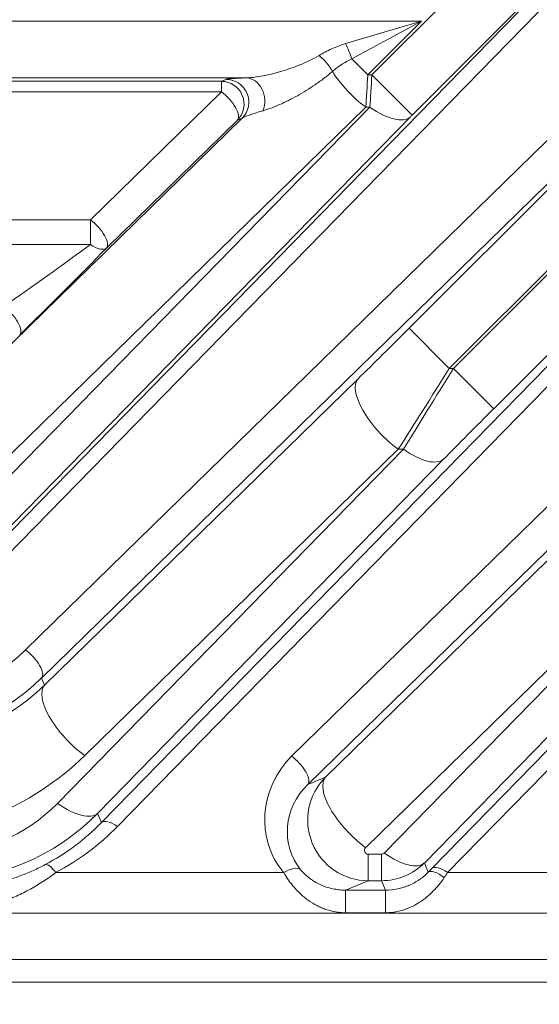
# Model space of a CAD drawing. Header units: millimetres. Extents: x 4 to 837, y 5 to 589.
# Tile 160 of 164: x 721.64 to 728.5, y 358.37 to 371.36. Entities that reach past the tile are written whole.
import ezdxf

# ---------------------------------------------------------------- set-up
doc = ezdxf.new("R2010")
doc.units = ezdxf.units.MM
doc.layers.add('1', color=7, linetype='Continuous', true_color=0xffffff)
doc.styles.add('ideas_simplex', font='simplex.shx')
doc.dimstyles.get("Standard").update_dxf_attribs({"dimtxt": 0.18, "dimasz": 0.18, "dimexe": 0.18, "dimexo": 0.0625, "dimgap": 0.09, "dimtad": 0, "dimtih": 1, "dimtoh": 1, "dimdec": 4, "dimzin": 0, "dimdsep": 46, "dimtxsty": 'Standard', "dimcen": 0.09, "dimadec": 0, "dimazin": 0, "dimtfac": 1, "dimtdec": 4, "dimtofl": 0, "dimtmove": 0, "dimatfit": 3, "dimfxl": 1, "dimtolj": 1, "dimtzin": 0, "dimarcsym": 0})

# ---------------------------------------------------------------- blocks, each defined once
blk = doc.blocks.new('_U1')
at = {"layer": '1', "color": 27, "lineweight": 13}
for p, q in [((694.436451, 322.161547), (720.798828, 390.483113)), ((720.798828, 390.483113), (722.798828, 390.483113))]:
    blk.add_line(p, q, dxfattribs=at)
at = {"layer": '1', "color": 27, "lineweight": 18}
for points in [[(698.324324, 332.237481), (698.910771, 335.226776), (699.897806, 334.845926)], [(697.136363, 329.158723), (696.549915, 326.169427), (695.562881, 326.550278)]]:
    blk.add_solid(points, dxfattribs=at)
at = {"layer": '1', "color": 87, "linetype": 'Continuous', "lineweight": 25, "char_height": 3, "attachment_point": 7, "line_spacing_factor": 1.204819, "style": 'ideas_simplex'}
for s, insert in [('\\W1.4646;n°5', (739.637828, 388.118113)), ('\\W1.1484;M', (724.457828, 388.118113)), ('\\W1.3647;3,3', (728.027828, 388.118113))]:
    blk.add_mtext(s, dxfattribs=dict(at, insert=insert))

msp = doc.modelspace()

# ---------------------------------------------------------------- linework, layer by layer
at = {"layer": '1', "color": 143, "linetype": 'Continuous', "lineweight": 13}
for p, q in [((721.249, 364.323), (729.684, 372.959)), ((729.896, 372.907), (721.461, 364.271)), ((721.721, 363.044), (731.814, 372.907)), ((722.723, 360.765), (734.633, 372.959)), ((734.845, 372.907), (722.935, 360.712)), ((729.688, 372.968), (726.822, 370.101)), ((734.638, 372.968), (727.897, 366.226)), ((726.291, 370.631), (728.499, 372.839)), ((733.394, 372.839), (727.312, 366.757)), ((727.366, 366.757), (733.449, 372.839)), ((732.026, 372.535), (721.933, 362.672)), ((726.782, 367.287), (732.038, 372.544)), ((718.783, 371.34), (726.945, 371.34)), ((725.943, 371.043), (726.945, 371.34)), ((726.945, 371.34), (726.027, 370.841)), ((726.945, 371.34), (726.237, 370.631)), ((726.027, 370.841), (726.237, 370.631)), ((724.631, 370.59), (718.552, 370.59)), ((724.305, 370.546), (724.368, 370.572)), ((726.237, 370.631), (726.291, 370.631)), ((726.822, 370.101), (726.291, 370.631)), ((719.774, 370.546), (724.305, 370.546)), ((724.305, 370.406), (724.305, 370.546)), ((724.305, 370.406), (719.774, 370.406)), ((722.577, 368.718), (724.305, 370.406)), ((720.698, 364.505), (726.265, 370.205)), ((726.21, 370.205), (721.047, 365.16)), ((726.265, 370.205), (726.21, 370.205)), ((720.517, 366.09), (724.58, 370.06)), ((726.795, 370.074), (721.228, 364.374)), ((724.517, 370.034), (722.789, 368.346)), ((724.58, 370.06), (724.517, 370.034)), ((725.232, 361.639), (733.62, 369.835)), ((733.833, 369.464), (725.445, 361.267)), ((719.819, 368.718), (722.577, 368.718)), ((722.577, 368.391), (722.577, 368.718)), ((722.577, 368.391), (719.819, 368.391)), ((735.286, 368.291), (727.29, 360.104)), ((726.782, 367.287), (727.312, 366.757)), ((727.312, 366.757), (727.366, 366.757)), ((727.897, 366.226), (727.366, 366.757)), ((721.972, 362.578), (726.108, 366.62)), ((725.678, 361.364), (731.058, 366.62)), ((722.143, 361.017), (726.707, 365.691)), ((726.638, 365.691), (722.502, 361.649)), ((731.588, 365.691), (726.209, 360.434)), ((726.453, 360.362), (731.657, 365.691)), ((726.707, 365.691), (726.638, 365.691)), ((727.237, 365.56), (722.673, 360.886)), ((732.187, 365.56), (726.983, 360.231)), ((721.933, 362.672), (721.972, 362.578)), ((725.445, 361.267), (725.678, 361.364)), ((722.673, 360.886), (722.723, 360.765)), ((726.24, 360.347), (726.417, 360.347)), ((726.24, 359.997), (726.24, 360.347)), ((726.417, 359.997), (726.417, 360.347)), ((726.983, 360.231), (727.033, 360.11)), ((722.12, 360.104), (725.127, 360.104)), ((727.29, 360.104), (730.077, 360.104)), ((726.24, 359.997), (725.942, 359.873)), ((726.417, 359.997), (726.24, 359.997)), ((726.469, 359.873), (726.417, 359.997)), ((725.942, 359.873), (726.469, 359.873)), ((725.942, 359.873), (725.942, 359.575)), ((726.469, 359.873), (726.469, 359.575)), ((737.615, 359.571), (697.549, 359.571)), ((726.469, 359.575), (725.942, 359.575)), ((697.549, 358.959), (732.249, 358.959))]:
    msp.add_line(p, q, dxfattribs=at)
at = {"layer": '1', "color": 143, "linetype": 'Continuous', "lineweight": 18}
for p, q in [((727.078, 360.156), (735.074, 368.343)), ((732.249, 358.659), (697.549, 358.659))]:
    msp.add_line(p, q, dxfattribs=at)
at = {"layer": '1', "color": 143, "linetype": 'Continuous', "lineweight": 13}
for centre, major_axis, ratio, start_param, end_param in [((725.943, 370.925), (0.115, -0.277), 0.162521, 1.196893, 1.9447), ((725.593, 370.705), (0.192, -0.231), 0.43732, 1.104968, 2.054453), ((725.882, 370.584), (-1.516, -0.013), 0.019978, 5.682206, 6.233778), ((724.368, 370.272), (0.115, -0.277), 0.997667, 0.393526, 2.748067), ((724.631, 370.29), (0.011, -0.3), 0.822387, 1.079716, 3.095565), ((726.21, 370.605), (0.524, -0.536), 0.402972, 4.213097, 5.103517), ((726.235, 370.631), (-0.05, -0.8), 0.002306, 1.00876, 1.57094), ((726.293, 370.631), (-0.05, -0.8), 0.002306, 4.712533, 5.274713), ((724.305, 370.246), (0.115, -0.277), 0.997667, 0.393526, 2.748067), ((724.305, 370.246), (0.21, -0.215), 0.402972, 0.028606, 1.961924), ((726.265, 370.605), (-0.537, 0.524), 0.410893, 1.952429, 3.112876), ((725.882, 370.284), (-1.311, -0.238), 0.069564, 5.600464, 6.152036), ((726.823, 370.101), (-0.05, -0.05), 0.01851, 4.730909, 5.29309), ((722.577, 368.558), (-0.21, 0.215), 0.402972, 3.170199, 5.103517), ((721.96, 367.973), (-1.051, -0.75), 0.017505, 1.03314, 2.186692), ((722.172, 367.761), (-1.051, -1.05), 0.01851, 1.027137, 2.180688), ((722.577, 368.558), (-0.215, 0.209), 0.433312, 1.970578, 3.112543), ((721.433, 367.413), (-0.21, 0.215), 0.402972, 3.170199, 5.103517), ((726.735, 367.287), (-1.251, -1.25), 0.01851, 1.027137, 1.589317), ((727.265, 366.757), (-1.25, -2), 0.016642, 1.019021, 1.581201), ((727.413, 366.757), (-1.25, -2), 0.016642, 4.722794, 5.284974), ((726.638, 366.09), (0.524, -0.536), 0.402972, 3.170199, 5.103517), ((727.943, 366.226), (-1.251, -1.25), 0.01851, 4.730909, 5.29309), ((726.707, 366.09), (-0.537, 0.524), 0.410893, 1.952429, 3.112876), ((719.825, 364.924), (-2.653, -0.511), 0.98281, 1.377289, 2.162404), ((721.721, 362.884), (0.21, -0.215), 0.402972, 0.028606, 1.961924), ((719.825, 364.764), (-2.947, -0.57), 0.984491, 1.376954, 2.162069), ((719.868, 364.659), (-2.949, -0.564), 0.978608, 1.377778, 2.162892), ((722.502, 362.048), (0.524, -0.536), 0.402972, 3.170199, 5.103517), ((719.868, 364.259), (-3.685, -0.71), 0.98281, 1.377289, 2.162404), ((725.98, 360.849), (-0.663, -0.922), 0.956601, 4.531368, 6.04417), ((725.232, 361.479), (0.21, -0.215), 0.402972, 0.028606, 1.961924), ((726.243, 360.798), (-0.164, -0.784), 0.997285, 4.133421, 6.487962), ((726.209, 360.833), (0.524, -0.536), 0.402972, 3.170199, 5.103517), ((725.98, 360.689), (-0.495, -0.674), 0.940695, 4.534045, 6.046848), ((720.54, 362.635), (-0.46, 2.243), 0.981792, 2.942892, 3.728006), ((722.143, 361.417), (-0.537, 0.524), 0.410893, 1.952429, 3.112876), ((720.54, 363.035), (-0.605, 2.979), 0.986374, 2.943826, 3.728941), ((720.585, 362.927), (-0.616, 2.996), 0.97997, 3.41894, 3.727808), ((720.585, 363.087), (-0.675, 3.29), 0.981792, 3.419137, 3.728006), ((722.935, 360.553), (0.215, -0.21), 0.410893, 1.952429, 3.112876), ((726.243, 360.398), (-0.0301, -0.0419), 0.956601, 4.531368, 6.88591), ((726.417, 360.398), (-0.0102, 0.0499), 0.981792, 2.942892, 3.728006), ((726.453, 360.762), (0.537, -0.524), 0.410893, 5.094022, 6.254469), ((722.12, 359.944), (0.14, -0.265), 0.281662, 2.061936, 3.112164), ((725.127, 359.944), (0.23, 0.193), 0.434741, 0.07164, 1.221243), ((726.417, 360.798), (-0.091, 0.795), 0.999179, 3.027559, 3.812674), ((727.29, 359.944), (0.215, -0.21), 0.410893, 1.952429, 3.112876), ((726.683, 359.783), (-0.7, -0.7), 0.01851, 2.075626, 2.151497), ((727.245, 359.898), (-0.214, 0.21), 0.353168, 5.045722, 6.255202), ((726.895, 359.571), (-0.7, -1), 0.017395, 2.069287, 2.145158)]:
    msp.add_ellipse(centre, major_axis=major_axis, ratio=ratio, start_param=start_param, end_param=end_param, dxfattribs=at)
for points, knots in [([(725.593, 370.886), (725.646, 370.918), (725.702, 370.948), (725.789, 370.988), (725.819, 371), (725.88, 371.023), (725.911, 371.034), (725.943, 371.043)], [0, 0, 0, 0, 0.5, 0.5, 0.75, 0.75, 1, 1, 1, 1]), ([(724.631, 370.59), (724.649, 370.591), (724.667, 370.592), (724.703, 370.595), (724.722, 370.597), (724.778, 370.604), (724.817, 370.611), (724.897, 370.626), (724.937, 370.635), (724.999, 370.65), (725.02, 370.656), (725.061, 370.667), (725.082, 370.673), (725.144, 370.691), (725.185, 370.705), (725.268, 370.734), (725.309, 370.749), (725.391, 370.783), (725.432, 370.801), (725.513, 370.841), (725.553, 370.863), (725.593, 370.886)], [0, 0, 0, 0, 0.0625, 0.0625, 0.125, 0.125, 0.25, 0.25, 0.375, 0.375, 0.4375, 0.4375, 0.5, 0.5, 0.625, 0.625, 0.75, 0.75, 0.875, 0.875, 1, 1, 1, 1]), ([(726.027, 370.841), (726.015, 370.836), (726.003, 370.83), (725.979, 370.818), (725.967, 370.812), (725.932, 370.793), (725.91, 370.78), (725.846, 370.738), (725.806, 370.707), (725.769, 370.676)], [0, 0, 0, 0, 0.125, 0.125, 0.25, 0.25, 0.5, 0.5, 1, 1, 1, 1]), ([(725.769, 370.676), (725.732, 370.644), (725.695, 370.614), (725.619, 370.555), (725.581, 370.528), (725.503, 370.475), (725.464, 370.45), (725.386, 370.401), (725.347, 370.378), (725.268, 370.334), (725.228, 370.313), (725.15, 370.274), (725.111, 370.255), (725.034, 370.221), (724.997, 370.206), (724.942, 370.185), (724.924, 370.179), (724.888, 370.167), (724.871, 370.162), (724.854, 370.157)], [0, 0, 0, 0, 0.125, 0.125, 0.25, 0.25, 0.375, 0.375, 0.5, 0.5, 0.625, 0.625, 0.75, 0.75, 0.875, 0.875, 0.9375, 0.9375, 1, 1, 1, 1]), ([(720.608, 359.873), (720.729, 359.873), (720.848, 359.881), (721.025, 359.902), (721.084, 359.911), (721.201, 359.932), (721.26, 359.945), (721.375, 359.973), (721.433, 359.989), (721.519, 360.015), (721.547, 360.025), (721.604, 360.044), (721.632, 360.055), (721.716, 360.086), (721.771, 360.109), (721.879, 360.158), (721.931, 360.183), (721.982, 360.21)], [0, 0, 0, 0, 0.25, 0.25, 0.375, 0.375, 0.5, 0.5, 0.625, 0.625, 0.6875, 0.6875, 0.75, 0.75, 0.875, 0.875, 1, 1, 1, 1]), ([(722.12, 360.104), (722.068, 360.065), (722.014, 360.027), (721.903, 359.954), (721.845, 359.92), (721.756, 359.871), (721.726, 359.855), (721.665, 359.824), (721.634, 359.809), (721.541, 359.767), (721.478, 359.741), (721.35, 359.695), (721.22, 359.654), (721.087, 359.624), (720.985, 359.605), (720.951, 359.6), (720.883, 359.591), (720.848, 359.587), (720.746, 359.578), (720.677, 359.575), (720.608, 359.575)], [0, 0, 0, 0, 0.125, 0.125, 0.25, 0.25, 0.3125, 0.3125, 0.375, 0.375, 0.5, 0.5, 0.625, 0.75, 0.75, 0.8125, 0.8125, 0.875, 0.875, 1, 1, 1, 1]), ([(725.942, 359.575), (725.92, 359.575), (725.898, 359.576), (725.855, 359.579), (725.833, 359.582), (725.769, 359.593), (725.728, 359.604), (725.666, 359.625), (725.646, 359.632), (725.606, 359.65), (725.586, 359.659), (725.528, 359.689), (725.491, 359.712), (725.421, 359.761), (725.388, 359.788), (725.341, 359.831), (725.326, 359.846), (725.296, 359.877), (725.282, 359.892), (725.24, 359.94), (725.215, 359.972), (725.168, 360.037), (725.147, 360.07), (725.127, 360.104)], [0, 0, 0, 0, 0.0625, 0.0625, 0.125, 0.125, 0.25, 0.25, 0.3125, 0.3125, 0.375, 0.375, 0.5, 0.5, 0.625, 0.625, 0.6875, 0.6875, 0.75, 0.75, 0.875, 0.875, 1, 1, 1, 1]), ([(725.351, 360.143), (725.366, 360.124), (725.383, 360.106), (725.411, 360.078), (725.421, 360.069), (725.442, 360.051), (725.452, 360.043), (725.474, 360.025), (725.486, 360.017), (725.509, 360.001), (725.521, 359.993), (725.557, 359.971), (725.582, 359.958), (725.621, 359.94), (725.634, 359.935), (725.661, 359.924), (725.674, 359.919), (725.716, 359.905), (725.743, 359.898), (725.799, 359.886), (725.827, 359.881), (725.884, 359.875), (725.913, 359.873), (725.942, 359.873)], [0, 0, 0, 0, 0.125, 0.125, 0.1875, 0.1875, 0.25, 0.25, 0.3125, 0.3125, 0.375, 0.375, 0.5, 0.5, 0.5625, 0.5625, 0.625, 0.625, 0.75, 0.75, 0.875, 0.875, 1, 1, 1, 1]), ([(726.469, 359.873), (726.522, 359.873), (726.575, 359.879), (726.653, 359.894), (726.679, 359.901), (726.717, 359.913), (726.73, 359.917), (726.755, 359.926), (726.767, 359.931), (726.804, 359.947), (726.828, 359.958), (726.862, 359.977), (726.874, 359.984), (726.896, 359.998), (726.907, 360.005), (726.929, 360.02), (726.939, 360.028), (726.96, 360.043), (726.97, 360.051), (726.999, 360.076), (727.017, 360.093), (727.033, 360.11)], [0, 0, 0, 0, 0.25, 0.25, 0.375, 0.375, 0.4375, 0.4375, 0.5, 0.5, 0.625, 0.625, 0.6875, 0.6875, 0.75, 0.75, 0.8125, 0.8125, 0.875, 0.875, 1, 1, 1, 1]), ([(727.245, 360.038), (727.225, 360.008), (727.202, 359.978), (727.154, 359.919), (727.128, 359.89), (727.047, 359.807), (726.986, 359.756), (726.886, 359.691), (726.851, 359.672), (726.779, 359.638), (726.742, 359.623), (726.666, 359.599), (726.628, 359.59), (726.569, 359.581), (726.549, 359.579), (726.509, 359.576), (726.489, 359.575), (726.469, 359.575)], [0, 0, 0, 0, 0.125, 0.125, 0.25, 0.25, 0.5, 0.5, 0.625, 0.625, 0.75, 0.75, 0.875, 0.875, 0.9375, 0.9375, 1, 1, 1, 1])]:
    msp.add_open_spline(points, degree=3, knots=knots, dxfattribs=at)

# ---------------------------------------------------------------- dimensions: what is measured, and where the dimension line sits
at = {"layer": '1', "color": 87, "linetype": 'Continuous', "lineweight": 25}
dim = msp.add_diameter_dim_2p(p1=(697.136, 329.159), p2=(698.324, 332.237), text=' <> \\C87;{\\H1.00x;\\Fsimplex.shx;n°5\\Fsimplex.shx;}\\C87;', dimstyle='Standard', override={"dimtxt": 3, "dimasz": 3, "dimexe": 2, "dimexo": 2.5, "dimgap": 1.5, "dimtih": 1, "dimtoh": 1, "dimdec": 2, "dimlfac": 1, "dimzin": 8, "dimdsep": 44, "dimlunit": 2, "dimpost": '\\C87;M<>', "dimtxsty": 'ideas_simplex', "dimsah": 1, "dimse1": 0, "dimse2": 0, "dimsd1": 0, "dimsd2": 0, "dimclrd": 27, "dimclre": 152, "dimclrt": 87, "dimtol": 0, "dimtm": -0.1, "dimtfac": 0.5, "dimtdec": 2, "dimtofl": 1, "dimtmove": 0, "dimatfit": 2, "dimtzin": 8, "dimlwd": 13, "dimlwe": 13}, dxfattribs=at)
dim.commit()
dim.dimension.update_dxf_attribs({"geometry": '_U1', "text_midpoint": (736.194, 390.483), "dimtype": 163})

doc.saveas('drawing.dxf')
